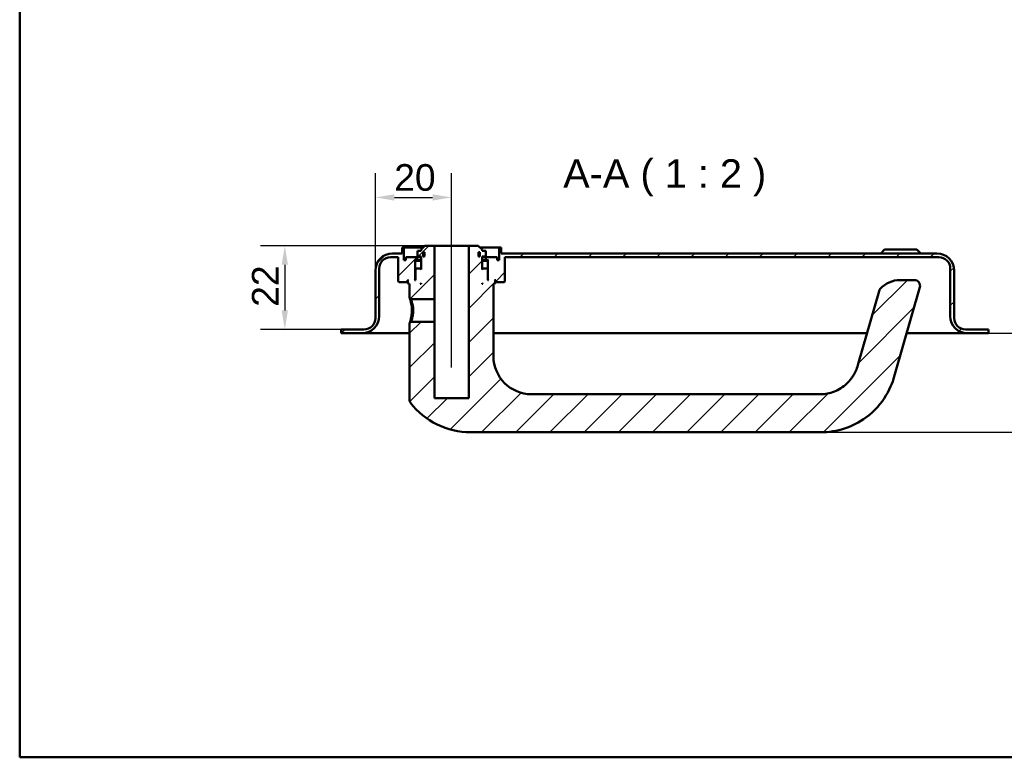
# Model space of a CAD drawing. Header units: millimetres. Extents: x 20 to 833, y 20 to 574.
# Tile 1 of 8: x 20 to 279, y 20 to 214. Entities that reach past the tile are written whole.
import ezdxf

# ---------------------------------------------------------------- set-up
doc = ezdxf.new("R2010")
doc.units = ezdxf.units.MM
doc.header["$LTSCALE"] = 2
for name, color, linetype, lineweight in [('Bemaßungen(DIN)', 7, 'Continuous', 25), ('Mittellinie(DIN)', 7, 'Continuous', 25), ('Sichtbare Kanten(DIN)', 7, 'Continuous', 50), ('Skizziergeometrie(DIN)', 7, 'Continuous', 50), ('Symbole(DIN)', 7, 'Continuous', 25)]:
    doc.layers.add(name, color=color, linetype=linetype, lineweight=lineweight)
doc.layers.add('Schraffur', color=179, linetype='Continuous', lineweight=9, true_color=0x1e1e47)
doc.styles.add('Aktuell-DINGroßer Text', font='arial.ttf')
doc.styles.add('STANDARD-DIN~0', font='arial.ttf')
doc.dimstyles.new('CAD-LAN', dxfattribs={"dimscale": 2, "dimtxt": 3.5, "dimasz": 2.5, "dimexe": 3.175, "dimexo": 0, "dimgap": 0.8, "dimtad": 1, "dimrnd": 1e-08, "dimtxsty": 'STANDARD-DIN~0', "dimcen": 0.09, "dimdle": 10, "dimclrd": 250, "dimclre": 250, "dimclrt": 250, "dimadec": 0, "dimazin": 2, "dimtfac": 1, "dimtmove": 0, "dimatfit": 3, "dimfxl": 1, "dimtolj": 1, "dimtzin": 0, "dimlwd": 25, "dimlwe": 25, "dimarcsym": 0})

# ---------------------------------------------------------------- blocks, each defined once
blk = doc.blocks.new('Ränder Standardrahmen')
at = {"layer": 'Skizziergeometrie(DIN)', "flags": 128}
blk.add_lwpolyline([(10, 10), (10, 287), (410, 287), (410, 10), (10, 10)], dxfattribs=at)
blk = doc.blocks.new('*D24')
at = {"layer": 'Bemaßungen(DIN)', "color": 250, "linetype": 'Continuous', "lineweight": 25, "true_color": 0x3f3f3f, "transparency": 16777216}
for p, q in [((113.43, 147.9), (113.43, 173.45)), ((133.43, 159.4), (133.43, 173.45)), ((118.43, 167.1), (128.43, 167.1))]:
    blk.add_line(p, q, dxfattribs=at)
at = {"layer": 'Bemaßungen(DIN)', "color": 250, "linetype": 'Continuous', "true_color": 0x3f3f3f, "transparency": 16777216}
for points in [[(118.43, 167.93), (118.43, 166.26), (113.43, 167.1)], [(128.43, 167.93), (128.43, 166.26), (133.43, 167.1)]]:
    blk.add_solid(points, dxfattribs=at)
at = {"layer": 'Defpoints', "color": 0, "linetype": 'Continuous', "transparency": 16777216}
for p in [(133.43, 167.1), (133.43, 159.4), (113.43, 147.9)]:
    blk.add_point(p, dxfattribs=at)
at = {"layer": 'Bemaßungen(DIN)', "color": 250, "linetype": 'Continuous', "lineweight": 25, "true_color": 0x3f3f3f, "transparency": 16777216, "insert": (118.37, 175.84), "char_height": 7, "attachment_point": 1, "style": 'STANDARD-DIN~0'}
blk.add_mtext('\\A1;20', dxfattribs=at)
blk = doc.blocks.new('*D25')
at = {"layer": 'Bemaßungen(DIN)', "color": 250, "linetype": 'Continuous', "lineweight": 25, "true_color": 0x3f3f3f, "transparency": 16777216}
for p, q in [((126.43, 154.4), (83.28, 154.4)), ((89.63, 149.4), (89.63, 137.4)), ((104.43, 132.4), (83.28, 132.4))]:
    blk.add_line(p, q, dxfattribs=at)
at = {"layer": 'Bemaßungen(DIN)', "color": 250, "linetype": 'Continuous', "true_color": 0x3f3f3f, "transparency": 16777216}
for points in [[(88.8, 149.4), (90.46, 149.4), (89.63, 154.4)], [(88.8, 137.4), (90.46, 137.4), (89.63, 132.4)]]:
    blk.add_solid(points, dxfattribs=at)
at = {"layer": 'Defpoints', "color": 0, "linetype": 'Continuous', "transparency": 16777216}
for p in [(126.43, 154.4), (89.63, 132.4), (104.43, 132.4)]:
    blk.add_point(p, dxfattribs=at)
at = {"layer": 'Bemaßungen(DIN)', "color": 250, "linetype": 'Continuous', "lineweight": 25, "true_color": 0x3f3f3f, "transparency": 16777216, "insert": (81, 138.36), "char_height": 7, "attachment_point": 1, "rotation": 90, "style": 'STANDARD-DIN~0'}
blk.add_mtext('\\A1;22', dxfattribs=at)
blk = doc.blocks.new('*D26')
at = {"layer": 'Bemaßungen(DIN)', "color": 250, "linetype": 'Continuous', "lineweight": 25, "true_color": 0x3f3f3f, "transparency": 16777216}
for p, q in [((274.43, 131.4), (303.87, 131.4)), ((297.52, 110.4), (297.52, 126.4)), ((230.43, 105.4), (303.87, 105.4))]:
    blk.add_line(p, q, dxfattribs=at)
at = {"layer": 'Bemaßungen(DIN)', "color": 250, "linetype": 'Continuous', "true_color": 0x3f3f3f, "transparency": 16777216}
for points in [[(296.69, 126.4), (298.35, 126.4), (297.52, 131.4)], [(296.69, 110.4), (298.35, 110.4), (297.52, 105.4)]]:
    blk.add_solid(points, dxfattribs=at)
at = {"layer": 'Defpoints', "color": 0, "linetype": 'Continuous', "transparency": 16777216}
for p in [(274.43, 131.4), (297.52, 131.4), (230.43, 105.4)]:
    blk.add_point(p, dxfattribs=at)
at = {"layer": 'Bemaßungen(DIN)', "color": 250, "linetype": 'Continuous', "lineweight": 25, "true_color": 0x3f3f3f, "transparency": 16777216, "insert": (288.77, 113.33), "char_height": 7, "attachment_point": 1, "rotation": 90, "style": 'STANDARD-DIN~0'}
blk.add_mtext('\\A1;26', dxfattribs=at)

msp = doc.modelspace()

# ---------------------------------------------------------------- hatches: boundary and pattern name
at = {"layer": 'Schraffur'}
h = msp.add_hatch(dxfattribs=at)
h.set_pattern_fill('ANSI31', color=256, scale=50.8, style=0)
h.set_pattern_definition([(45, (0, 0), (-4.49013, 4.49013), [])])
edge = h.paths.add_edge_path()
edge.add_spline(control_points=[(122.427, 113.738), (122.426, 113.656), (122.436, 113.542), (122.516, 113.31), (122.569, 113.212), (122.636, 113.124)], knot_values=[-0.0737444, -0.0737444, -0.0737444, -0.0737444, -0.0330492, -0.0330492, 0, 0, 0, 0], degree=3, periodic=0)
edge.add_ellipse((138.427, 125.398), major_axis=(-15.791, -12.274), ratio=1, start_angle=0, end_angle=52.1434)
edge.add_line((138.427, 105.398), (230.427, 105.398))
edge.add_spline(control_points=[(230.427, 105.398), (232.536, 105.398), (234.644, 105.74), (238.655, 107.052), (240.547, 108.019), (244.531, 110.941), (246.27, 112.958), (248.903, 117.304), (249.412, 119.049), (249.866, 120.63)], knot_values=[-1.6334114, -1.6334114, -1.6334114, -1.6334114, -1.2911794, -1.2911794, -0.9488328, -0.9488328, -0.4935111, -0.4935111, 0, 0, 0, 0], degree=3, periodic=0)
edge.add_line((249.866, 120.63), (256.419, 143.485))
edge.add_ellipse((254.977, 143.898), major_axis=(1.442, -0.413), ratio=1, start_angle=0, end_angle=106)
edge.add_line((254.977, 145.398), (251.274, 145.398))
edge.add_ellipse((251.274, 138.398), major_axis=(0, 7), ratio=1, start_angle=0, end_angle=48.30264)
edge.add_ellipse((247.167, 142.057), major_axis=(-1.12, 0.998), ratio=1, start_angle=0, end_angle=25.69736)
edge.add_line((245.725, 142.47), (240.253, 123.386))
edge.add_spline(control_points=[(240.253, 123.386), (239.968, 122.394), (239.593, 121.419), (238.774, 119.979), (238.178, 119.047), (236.233, 117.242), (235.151, 116.546), (232.744, 115.591), (231.519, 115.398), (230.427, 115.398)], knot_values=[-1.5570511, -1.5570511, -1.5570511, -1.5570511, -0.9847975, -0.9847975, -0.6392632, -0.6392632, -0.3276597, -0.3276597, 0, 0, 0, 0], degree=3, periodic=0)
edge.add_line((230.427, 115.398), (154.427, 115.398))
edge.add_ellipse((154.427, 125.398), major_axis=(0, -10), ratio=1, start_angle=270, end_angle=360, ccw=False)
edge.add_line((144.427, 125.398), (144.427, 144.398))
edge.add_line((144.427, 144.398), (144.727, 144.398))
edge.add_line((144.727, 144.398), (144.927, 144.598))
edge.add_line((144.927, 144.598), (144.927, 145.198))
edge.add_line((144.927, 145.198), (144.727, 145.398))
edge.add_line((144.727, 145.398), (145.027, 145.398))
edge.add_line((145.027, 145.398), (145.027, 144.898))
edge.add_line((145.027, 144.898), (145.127, 144.798))
edge.add_line((145.127, 144.798), (147.227, 144.798))
edge.add_line((147.227, 144.798), (147.427, 144.998))
edge.add_line((147.427, 144.998), (147.427, 151.398))
edge.add_line((147.427, 151.398), (261.427, 151.398))
edge.add_ellipse((261.427, 148.398), major_axis=(0, 3), ratio=1, start_angle=270, end_angle=360, ccw=False)
edge.add_line((264.427, 148.398), (264.427, 135.898))
edge.add_ellipse((268.927, 135.898), major_axis=(-4.5, 0), ratio=1, start_angle=0, end_angle=90)
edge.add_line((268.927, 131.398), (274.427, 131.398))
edge.add_line((274.427, 131.398), (274.427, 132.398))
edge.add_line((274.427, 132.398), (268.427, 132.398))
edge.add_ellipse((268.427, 135.398), major_axis=(0, -3), ratio=1, start_angle=270, end_angle=360, ccw=False)
edge.add_line((265.427, 135.398), (265.427, 147.898))
edge.add_ellipse((260.927, 147.898), major_axis=(4.5, 0), ratio=1, start_angle=0, end_angle=90)
edge.add_line((260.927, 152.398), (146.427, 152.398))
edge.add_line((146.427, 152.398), (146.427, 153.898))
edge.add_line((146.427, 153.898), (145.927, 153.898))
edge.add_line((145.927, 153.898), (145.927, 150.598))
edge.add_line((145.927, 150.598), (145.427, 150.598))
edge.add_line((145.427, 150.598), (145.427, 151.398))
edge.add_line((145.427, 151.398), (142.427, 151.398))
edge.add_line((142.427, 151.398), (142.427, 150.598))
edge.add_line((142.427, 150.598), (143.177, 150.598))
edge.add_line((143.177, 150.598), (142.977, 150.398))
edge.add_line((142.977, 150.398), (142.977, 145.598))
edge.add_line((142.977, 145.598), (143.177, 145.398))
edge.add_line((143.177, 145.398), (142.927, 145.398))
edge.add_line((142.927, 145.398), (142.927, 148.198))
edge.add_line((142.927, 148.198), (142.727, 148.398))
edge.add_line((142.727, 148.398), (141.627, 148.398))
edge.add_line((141.627, 148.398), (141.427, 148.198))
edge.add_line((141.427, 148.198), (141.427, 151.598))
edge.add_line((141.427, 151.598), (142.393, 151.598))
edge.add_line((142.393, 151.598), (142.393, 153.098))
edge.add_line((142.393, 153.098), (141.427, 153.098))
edge.add_line((141.427, 153.098), (141.427, 153.398))
edge.add_line((141.427, 153.398), (140.427, 154.398))
edge.add_line((140.427, 154.398), (137.927, 154.398))
edge.add_line((137.927, 154.398), (137.927, 114.398))
edge.add_line((137.927, 114.398), (128.927, 114.398))
edge.add_line((128.927, 114.398), (128.927, 134.398))
edge.add_line((128.927, 134.398), (122.798, 134.398))
edge.add_spline(control_points=[(122.798, 134.398), (122.737, 134.338), (122.675, 134.278), (122.551, 134.158), (122.489, 134.098), (122.427, 134.037)], knot_values=[-0.0518034, -0.0518034, -0.0518034, -0.0518034, -0.025988, -0.025988, 0, 0, 0, 0], degree=3, periodic=0)
edge.add_line((122.427, 134.037), (122.427, 113.738))
h.paths.add_polyline_path([(140.527, 152.698), (140.891, 152.698), (140.891, 151.598), (140.527, 151.598)], flags=0)
h.paths.add_polyline_path([(141.427, 144.598), (141.627, 144.398), (141.427, 144.398)], flags=0)
edge = h.paths.add_edge_path()
edge.add_ellipse((110.427, 135.398), major_axis=(3, 0), ratio=1, start_angle=270, end_angle=360)
edge.add_line((113.427, 135.398), (113.427, 147.898))
edge.add_ellipse((117.927, 147.898), major_axis=(0, 4.5), ratio=1, start_angle=0, end_angle=90, ccw=False)
edge.add_line((117.927, 152.398), (120.427, 152.398))
edge.add_line((120.427, 152.398), (120.427, 153.898))
edge.add_line((120.427, 153.898), (120.927, 153.898))
edge.add_line((120.927, 153.898), (120.927, 150.598))
edge.add_line((120.927, 150.598), (121.427, 150.598))
edge.add_line((121.427, 150.598), (121.427, 151.398))
edge.add_line((121.427, 151.398), (124.427, 151.398))
edge.add_line((124.427, 151.398), (124.427, 150.598))
edge.add_line((124.427, 150.598), (123.677, 150.598))
edge.add_line((123.677, 150.598), (123.877, 150.398))
edge.add_line((123.877, 150.398), (123.877, 145.598))
edge.add_line((123.877, 145.598), (123.677, 145.398))
edge.add_line((123.677, 145.398), (123.927, 145.398))
edge.add_line((123.927, 145.398), (123.927, 148.198))
edge.add_line((123.927, 148.198), (124.127, 148.398))
edge.add_line((124.127, 148.398), (125.227, 148.398))
edge.add_line((125.227, 148.398), (125.427, 148.198))
edge.add_line((125.427, 148.198), (125.427, 151.598))
edge.add_line((125.427, 151.598), (124.46, 151.598))
edge.add_line((124.46, 151.598), (124.46, 153.098))
edge.add_line((124.46, 153.098), (125.427, 153.098))
edge.add_line((125.427, 153.098), (125.427, 153.398))
edge.add_line((125.427, 153.398), (126.427, 154.398))
edge.add_line((126.427, 154.398), (128.927, 154.398))
edge.add_line((128.927, 154.398), (128.927, 140.398))
edge.add_line((128.927, 140.398), (122.799, 140.398))
edge.add_spline(control_points=[(122.799, 140.398), (122.738, 140.458), (122.676, 140.518), (122.552, 140.638), (122.49, 140.699), (122.427, 140.759)], knot_values=[-0.051974, -0.051974, -0.051974, -0.051974, -0.0261517, -0.0261517, -0.0001647, -0.0001647, -0.0001647, -0.0001647], degree=3, periodic=0)
edge.add_line((122.427, 140.759), (122.427, 144.398))
edge.add_line((122.427, 144.398), (122.127, 144.398))
edge.add_line((122.127, 144.398), (121.927, 144.598))
edge.add_line((121.927, 144.598), (121.927, 145.198))
edge.add_line((121.927, 145.198), (122.127, 145.398))
edge.add_line((122.127, 145.398), (121.827, 145.398))
edge.add_line((121.827, 145.398), (121.827, 144.898))
edge.add_line((121.827, 144.898), (121.727, 144.798))
edge.add_line((121.727, 144.798), (119.627, 144.798))
edge.add_line((119.627, 144.798), (119.427, 144.998))
edge.add_line((119.427, 144.998), (119.427, 151.398))
edge.add_line((119.427, 151.398), (117.427, 151.398))
edge.add_ellipse((117.427, 148.398), major_axis=(-3, 0), ratio=1, start_angle=270, end_angle=360)
edge.add_line((114.427, 148.398), (114.427, 135.898))
edge.add_ellipse((109.927, 135.898), major_axis=(0, -4.5), ratio=1, start_angle=0, end_angle=90, ccw=False)
edge.add_line((109.927, 131.398), (104.427, 131.398))
edge.add_line((104.427, 131.398), (104.427, 132.398))
edge.add_line((104.427, 132.398), (110.427, 132.398))
h.paths.add_polyline_path([(125.227, 144.398), (125.427, 144.598), (125.427, 144.398)], flags=0)
h.paths.add_polyline_path([(125.963, 152.698), (126.327, 152.698), (126.327, 151.598), (125.963, 151.598)], flags=0)

# ---------------------------------------------------------------- linework, layer by layer
at = {"layer": 'Mittellinie(DIN)', "linetype": 'Continuous'}
msp.add_line((133.427, 122.398), (133.427, 159.398), dxfattribs=at)
at = {"layer": 'Sichtbare Kanten(DIN)'}
for p, q in [((120.927, 153.898), (120.427, 153.898)), ((120.427, 153.898), (120.427, 152.398)), ((120.927, 150.598), (120.927, 153.898)), ((120.927, 153.898), (125.927, 153.898)), ((125.427, 153.098), (124.46, 153.098)), ((124.46, 153.098), (124.46, 151.598)), ((126.427, 154.398), (125.427, 153.398)), ((125.427, 153.398), (125.427, 153.098)), ((125.963, 152.698), (126.327, 152.698)), ((125.963, 151.598), (125.963, 152.698)), ((126.327, 152.698), (126.327, 151.598)), ((128.927, 154.398), (126.427, 154.398)), ((128.927, 140.398), (128.927, 154.398)), ((128.927, 154.398), (137.927, 154.398)), ((140.427, 154.398), (137.927, 154.398)), ((137.927, 154.398), (137.927, 114.398)), ((141.427, 153.398), (140.427, 154.398)), ((140.527, 152.698), (140.891, 152.698)), ((140.527, 151.598), (140.527, 152.698)), ((140.891, 152.698), (140.891, 151.598)), ((140.927, 153.898), (145.927, 153.898)), ((141.427, 153.098), (141.427, 153.398)), ((142.393, 153.098), (141.427, 153.098)), ((142.393, 151.598), (142.393, 153.098)), ((146.427, 153.898), (145.927, 153.898)), ((145.927, 153.898), (145.927, 150.598)), ((146.427, 152.398), (146.427, 153.898)), ((247.177, 153.398), (246.177, 152.398)), ((247.177, 153.398), (255.677, 153.398)), ((255.677, 153.398), (256.677, 152.398)), ((117.427, 151.398), (119.427, 151.398)), ((120.427, 152.398), (117.927, 152.398)), ((119.427, 151.398), (119.427, 144.998)), ((121.427, 150.598), (120.927, 150.598)), ((124.427, 151.398), (121.427, 151.398)), ((121.427, 151.398), (121.427, 150.598)), ((123.877, 150.398), (123.677, 150.598)), ((123.677, 150.598), (124.427, 150.598)), ((123.877, 145.598), (123.877, 150.398)), ((123.877, 150.398), (125.427, 150.398)), ((124.427, 150.598), (124.427, 151.398)), ((124.427, 151.398), (125.427, 151.398)), ((125.427, 150.598), (124.427, 150.598)), ((124.46, 151.598), (125.427, 151.598)), ((125.427, 151.598), (125.427, 148.198)), ((126.327, 151.598), (125.963, 151.598)), ((140.891, 151.598), (140.527, 151.598)), ((141.427, 148.198), (141.427, 151.598)), ((141.427, 151.598), (142.393, 151.598)), ((141.427, 151.398), (142.427, 151.398)), ((142.427, 150.598), (141.427, 150.598)), ((141.427, 150.398), (142.977, 150.398)), ((145.427, 151.398), (142.427, 151.398)), ((142.427, 151.398), (142.427, 150.598)), ((142.427, 150.598), (143.177, 150.598)), ((143.177, 150.598), (142.977, 150.398)), ((142.977, 150.398), (142.977, 145.598)), ((145.427, 150.598), (145.427, 151.398)), ((145.927, 150.598), (145.427, 150.598)), ((260.927, 152.398), (146.427, 152.398)), ((147.427, 144.998), (147.427, 151.398)), ((147.427, 151.398), (261.427, 151.398)), ((113.427, 147.898), (113.427, 135.398)), ((114.427, 135.898), (114.427, 148.398)), ((124.127, 148.398), (123.927, 148.198)), ((123.927, 148.198), (123.927, 145.398)), ((125.227, 148.398), (124.127, 148.398)), ((125.427, 148.198), (125.227, 148.398)), ((125.427, 148.398), (125.227, 148.398)), ((141.627, 148.398), (141.427, 148.198)), ((141.627, 148.398), (141.427, 148.398)), ((142.727, 148.398), (141.627, 148.398)), ((142.927, 148.198), (142.727, 148.398)), ((142.927, 145.398), (142.927, 148.198)), ((264.427, 148.398), (264.427, 135.898)), ((265.427, 135.398), (265.427, 147.898)), ((119.427, 144.998), (119.627, 144.798)), ((121.727, 144.798), (121.827, 144.898)), ((121.827, 144.898), (121.827, 145.398)), ((121.827, 145.398), (122.127, 145.398)), ((121.927, 144.898), (121.827, 144.898)), ((122.127, 145.398), (121.927, 145.198)), ((121.927, 145.198), (121.927, 144.598)), ((123.677, 145.398), (123.877, 145.598)), ((123.927, 145.398), (123.677, 145.398)), ((123.927, 145.598), (123.877, 145.598)), ((142.977, 145.598), (142.927, 145.598)), ((143.177, 145.398), (142.927, 145.398)), ((142.977, 145.598), (143.177, 145.398)), ((144.927, 145.198), (144.727, 145.398)), ((144.727, 145.398), (145.027, 145.398)), ((144.927, 144.598), (144.927, 145.198)), ((145.027, 144.898), (144.927, 144.898)), ((145.027, 145.398), (145.027, 144.898)), ((145.027, 144.898), (145.127, 144.798)), ((147.227, 144.798), (147.427, 144.998)), ((254.977, 145.398), (251.274, 145.398)), ((119.627, 144.798), (121.727, 144.798)), ((121.727, 144.798), (121.927, 144.798)), ((121.927, 144.598), (122.127, 144.398)), ((122.127, 144.398), (122.427, 144.398)), ((122.427, 144.398), (122.427, 140.759)), ((125.227, 144.398), (125.427, 144.598)), ((125.427, 144.398), (125.227, 144.398)), ((125.427, 144.598), (125.427, 144.398)), ((141.427, 144.598), (141.627, 144.398)), ((141.427, 144.398), (141.427, 144.598)), ((141.627, 144.398), (141.427, 144.398)), ((144.427, 125.398), (144.427, 144.398)), ((144.427, 144.398), (144.727, 144.398)), ((144.727, 144.398), (144.927, 144.598)), ((144.927, 144.798), (145.127, 144.798)), ((145.127, 144.798), (147.227, 144.798)), ((245.725, 142.47), (240.253, 123.386)), ((249.866, 120.63), (256.419, 143.485)), ((122.428, 140.759), (122.8, 140.398)), ((122.799, 140.398), (128.927, 140.398)), ((128.927, 140.398), (128.927, 134.398)), ((110.427, 132.398), (104.427, 132.398)), ((104.427, 132.398), (104.427, 131.398)), ((122.798, 134.398), (122.426, 134.037)), ((122.427, 134.037), (122.427, 113.738)), ((128.927, 134.398), (122.798, 134.398)), ((128.927, 114.398), (128.927, 134.398)), ((274.427, 132.398), (268.427, 132.398)), ((274.427, 131.398), (274.427, 132.398)), ((104.427, 131.398), (109.927, 131.398)), ((109.927, 131.398), (121.427, 131.398)), ((121.427, 131.398), (122.427, 131.398)), ((144.427, 131.398), (242.55, 131.398)), ((252.953, 131.398), (257.427, 131.398)), ((257.427, 131.398), (268.927, 131.398)), ((268.927, 131.398), (274.427, 131.398)), ((137.927, 114.398), (128.927, 114.398)), ((230.427, 115.398), (154.427, 115.398)), ((138.427, 105.398), (230.427, 105.398))]:
    msp.add_line(p, q, dxfattribs=at)
for centre, radius, start, end in [((117.927, 147.898), 4.5, 90, 180), ((117.427, 148.398), 3, 90, 180), ((260.927, 147.898), 4.5, 0, 90), ((261.427, 148.398), 3, 0, 90), ((251.274, 138.398), 7, 90, 138.30264), ((254.977, 143.898), 1.5, 344, 90), ((247.167, 142.057), 1.5, 138.30264, 164), ((109.927, 135.898), 4.5, 270, 0), ((110.427, 135.398), 3, 270, 0), ((268.927, 135.898), 4.5, 180, 270), ((268.427, 135.398), 3, 180, 270), ((154.427, 125.398), 10, 180, 270), ((138.427, 125.398), 20, 217.8566, 270)]:
    msp.add_arc(centre, radius, start, end, dxfattribs=at)
for points, knots in [([(122.428, 140.759), (122.428, 140.759), (122.451, 140.687), (122.544, 140.392), (122.784, 139.526), (122.99, 138.407), (122.992, 137.398), (122.992, 137.398), (122.992, 137.398), (122.992, 137.398)], [-0.52855972, -0.52855972, -0.52855972, -0.52855972, -0.45322919, -0.33992189, -0.30215279, 0, 0, 0, 0.00002052, 0.00002052, 0.00002052, 0.00002052]), ([(123.345, 137.398), (123.345, 137.398), (123.345, 137.398), (123.345, 137.398), (123.343, 138.299), (123.166, 139.186), (123.009, 139.742), (122.989, 139.812), (122.97, 139.876), (122.951, 139.936), (122.897, 140.115), (122.852, 140.246), (122.826, 140.322), (122.809, 140.372), (122.8, 140.398), (122.799, 140.398)], [2.11504892, 2.11504892, 2.11504892, 2.11504892, 2.11506954, 2.11506954, 2.11506954, 2.41722233, 2.41722233, 2.41722233, 2.45499143, 2.45499143, 2.45499143, 2.56829872, 2.56829872, 2.56829872, 2.64387945, 2.64387945, 2.64387945, 2.64387945]), ([(122.992, 137.398), (122.993, 136.894), (122.903, 135.877), (122.633, 134.686), (122.454, 134.123), (122.427, 134.038), (122.426, 134.037)], [-2.11504901, -2.11504901, -2.11504901, -2.11504901, -1.96399314, -1.81291674, -1.66184035, -1.58650678, -1.58650678, -1.58650678, -1.58650678]), ([(122.798, 134.398), (122.798, 134.398), (122.807, 134.424), (122.825, 134.474), (122.86, 134.575), (122.929, 134.775), (123.007, 135.053), (123.085, 135.331), (123.172, 135.686), (123.237, 136.09), (123.302, 136.494), (123.345, 136.948), (123.345, 137.398)], [3.70156872, 3.70156872, 3.70156872, 3.70156872, 3.77690989, 3.77690989, 3.77690989, 3.92798628, 3.92798628, 3.92798628, 4.07906268, 4.07906268, 4.07906268, 4.23011845, 4.23011845, 4.23011845, 4.23011845]), ([(240.253, 123.386), (239.968, 122.394), (239.593, 121.419), (238.774, 119.979), (238.178, 119.047), (236.233, 117.242), (235.151, 116.546), (232.744, 115.591), (231.519, 115.398), (230.427, 115.398)], [-1.5570511, -1.5570511, -1.5570511, -1.5570511, -0.9847975, -0.9847975, -0.6392632, -0.6392632, -0.3276597, -0.3276597, 0, 0, 0, 0]), ([(230.427, 105.398), (232.536, 105.398), (234.644, 105.74), (238.655, 107.052), (240.547, 108.019), (244.531, 110.941), (246.27, 112.958), (248.903, 117.304), (249.412, 119.049), (249.866, 120.63)], [-1.6334114, -1.6334114, -1.6334114, -1.6334114, -1.2911794, -1.2911794, -0.9488328, -0.9488328, -0.4935111, -0.4935111, 0, 0, 0, 0]), ([(122.426, 113.738), (122.426, 113.656), (122.436, 113.542), (122.516, 113.31), (122.569, 113.212), (122.636, 113.125)], [-0.073744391, -0.073744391, -0.073744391, -0.073744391, -0.033049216, -0.033049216, 0, 0, 0, 0])]:
    msp.add_open_spline(points, degree=3, knots=knots, dxfattribs=at)

# ---------------------------------------------------------------- block references
at = {"xscale": 2, "yscale": 2, "zscale": 2}
msp.add_blockref('Ränder Standardrahmen', (0, 0), dxfattribs=at)

# ---------------------------------------------------------------- texts
at = {"layer": 'Symbole(DIN)', "color": 7, "insert": (162.755, 167.398), "char_height": 7.4676, "attachment_point": 7, "style": 'Aktuell-DINGroßer Text'}
msp.add_mtext('A-A ( 1 : 2 )', dxfattribs=at)

# ---------------------------------------------------------------- dimensions: what is measured, and where the dimension line sits
at = {"layer": 'Bemaßungen(DIN)', "color": 250, "linetype": 'Continuous', "lineweight": 25, "true_color": 0x3f3f3f}
for base, p1, p2, angle, picture, middle in [((133.427, 167.096), (113.427, 147.898), (133.427, 159.398), 180, '*D24', (123.427, 167.096)), ((89.631, 132.398), (126.427, 154.398), (104.427, 132.398), 90, '*D25', (89.631, 143.398)), ((297.519, 131.398), (230.427, 105.398), (274.427, 131.398), 90, '*D26', (297.519, 118.398))]:
    dim = msp.add_linear_dim(base=base, p1=p1, p2=p2, angle=angle, dimstyle='CAD-LAN', override={"dimgap": 0.8, "dimdec": 2, "dimtol": 0, "dimlim": 0, "dimtp": 0, "dimtm": 0, "dimtdec": 2, "dimtofl": 0, "dimatfit": 1}, dxfattribs=at)
    dim.commit()
    dim.dimension.update_dxf_attribs({"geometry": picture, "text_midpoint": middle, "dimtype": 160})

doc.saveas('drawing.dxf')
